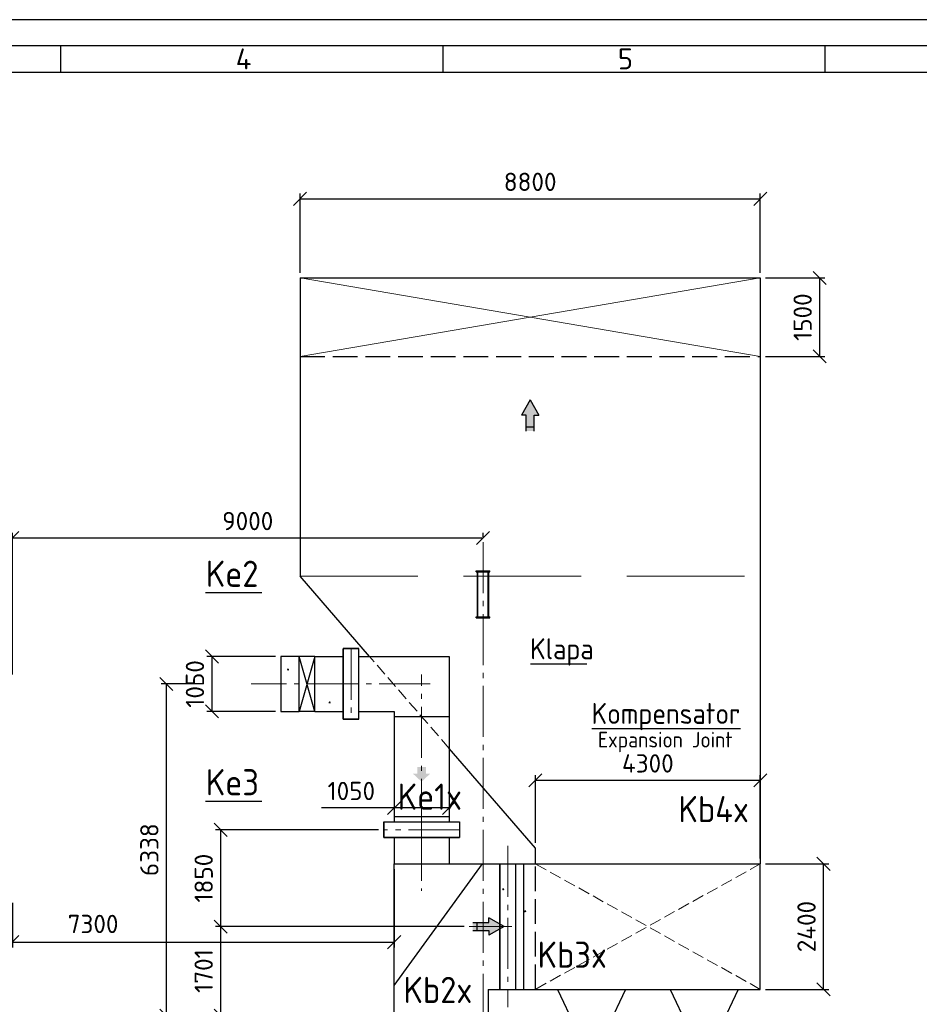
# Model space of a CAD drawing. Header units: millimetres. Extents: x 0 to 129400, y 0 to 84100.
# Tile 14 of 29: x 22137 to 39337, y 65278 to 84100. Entities that reach past the tile are written whole.
import ezdxf
from ezdxf.enums import TextEntityAlignment as Align

# ---------------------------------------------------------------- set-up
doc = ezdxf.new("R2010")
doc.units = ezdxf.units.MM
doc.header["$LTSCALE"] = 100
for name, pattern in [('gen3', [6.25, 4.75, -1.5]), ('gen3a', [3.125, 2.25, -0.875]), ('gen7', [13.75, 9.75, -1.5, 1, -1.5]), ('gen7a', [6.875, 4.75, -0.875, 0.375, -0.875])]:
    doc.linetypes.add(name, pattern=pattern)
doc.layers.get('Defpoints').update_dxf_attribs({"color": 5, "lineweight": 50})
for name, color, linetype in [('07', 2, 'Continuous'), ('0S', 7, 'Continuous'), ('3', 3, 'gen3'), ('4', 3, 'Continuous'), ('SCR', 2, 'Continuous')]:
    doc.layers.add(name, color=color, linetype=linetype)
for name, color, linetype, lineweight in [('1', 4, 'Continuous', 0), ('3a', 3, 'gen3a', 0), ('7', 1, 'gen7', 0), ('7a', 1, 'gen7a', 0), ('AM_5', 3, 'Continuous', 25), ('AM_BOR', 7, 'Continuous', 50), ('Kompensatory', 4, 'Continuous', 25)]:
    doc.layers.add(name, color=color, linetype=linetype, lineweight=lineweight)
doc.styles.get("Standard").update_dxf_attribs({"font": 'isocpeur.ttf'})
doc.dimstyles.new('AM_DIN$0', dxfattribs={"dimtxt": 3.5, "dimasz": 2.5, "dimexe": 1, "dimexo": 1, "dimgap": 1.5, "dimtad": 1, "dimdsep": 46, "dimtxsty": 'Standard', "dimblk": 'OBLIQUE', "dimcen": 0, "dimclrd": 256, "dimclre": 256, "dimclrt": 2, "dimadec": 0, "dimazin": 2, "dimtp": 0.1, "dimtm": 0.1, "dimtfac": 0.71, "dimtmove": 0, "dimatfit": 3, "dimfxl": 0, "dimlwd": -1, "dimlwe": -1, "dimarcsym": 0})

# ---------------------------------------------------------------- blocks, each defined once
blk = doc.blocks.new('AM_A0-05A4')
blk.add_line((1289, 836), (5, 836))
at = {"layer": 'AM_BOR', "color": 1, "lineweight": 25}
for p, q in [((1294, 841), (0, 841)), ((229.19, 836), (229.19, 831)), ((302.25, 836), (302.25, 831)), ((375.31, 836), (375.31, 831)), ((10, 831), (1284, 831))]:
    blk.add_line(p, q, dxfattribs=at)
for s, p in [('4', (262.67, 831.5)), ('5', (335.73, 831.5))]:
    blk.add_text(s, height=4, dxfattribs=at).set_placement(p)
blk = doc.blocks.new('k5b1')
blk.add_hatch(color=4).paths.add_polyline_path([(1829, -2813), (1746, -2813), (1746, -2683), (1582, -2683), (1582, -2813), (1499, -2813), (1664, -2966)])
for p, q in [((2860, -423), (3160, -423)), ((2860, -1773), (2860, -423)), ((2860, -1748), (2860, -448)), ((3160, -1773), (3160, -423)), ((1137, -573), (1137, -3735)), ((2860, -573), (1137, -573)), ((3707, -573), (3160, -573)), ((2187, -1623), (2187, -3735)), ((2860, -1623), (2187, -1623)), ((3707, -1623), (3160, -1623)), ((1137, -1723), (2187, -1723)), ((2860, -1773), (3160, -1773)), ((2860, -1773), (3160, -1773)), ((937, -3735), (937, -4035)), ((2387, -3735), (937, -3735)), ((1137, -3635), (2187, -3635)), ((2387, -3735), (2387, -4035)), ((2387, -4035), (937, -4035))]:
    blk.add_line(p, q)
at = {"color": 4}
for p, q in [((3707, -1623), (3707, -573)), ((3707, -1623), (4007, -573)), ((3707, -573), (4007, -1623)), ((3707, -573), (4007, -573)), ((4007, -1623), (4007, -573)), ((4007, -573), (4357, -573)), ((4357, -573), (4357, -1623)), ((3707, -1623), (4007, -1623)), ((4357, -1623), (4007, -1623))]:
    blk.add_line(p, q, dxfattribs=at)
at = {"layer": '7'}
for p, q in [((3010, -423), (3010, -1773)), ((1662, -3885), (1662, -918)), ((1499, -1098), (4921, -1098)), ((937, -3885), (2387, -3885))]:
    blk.add_line(p, q, dxfattribs=at)
blk = doc.blocks.new('k4b2')
for points in [[(443, -165), (443, -76), (749, -76), (749, 76), (443, 76), (443, 164), (150, 0)], [(1815, -3535), (1726, -3535), (1726, -3841), (1574, -3841), (1574, -3535), (1485, -3535), (1650, -3242)], [(-57, -4440), (-57, -4352), (249, -4352), (249, -4200), (-57, -4200), (-57, -4111), (-350, -4276)]]:
    blk.add_hatch(color=4).paths.add_polyline_path(points)
for p, q in [((1200, 1700), (1200, 1200)), ((2250, 1700), (1200, 1700)), ((2250, 1700), (2250, 1200)), ((2250, 1200), (230, 1200)), ((230, 1200), (230, -1200)), ((2250, -5200), (2250, 1200)), ((450, -1200), (230, -1200)), ((450, -1200), (450, -1700)), ((450, -1700), (1050, -3539)), ((450, -1700), (2250, -1700)), ((300, -5155), (300, -3395)), ((300, -3395), (600, -3395)), ((600, -5155), (600, -3395)), ((1050, -3539), (1050, -5200)), ((1050, -3539), (2250, -3539)), ((-350, -4950), (-350, -3600)), ((-350, -3600), (300, -3600)), ((600, -3600), (1050, -3600)), ((-350, -4950), (300, -4950)), ((600, -4950), (1050, -4950)), ((300, -5155), (600, -5155)), ((2250, -5200), (1050, -5200))]:
    blk.add_line(p, q)
at = {"color": 4}
for p, q in [((150, 0), (443, 164)), ((443, 76), (443, 164)), ((749, 76), (443, 76)), ((672, 76), (672, -76)), ((150, 0), (443, -165)), ((749, -76), (443, -76)), ((443, -76), (443, -165)), ((1650, -3242), (1485, -3535)), ((1650, -3242), (1815, -3535)), ((1574, -3535), (1485, -3535)), ((1574, -3841), (1574, -3535)), ((1726, -3841), (1726, -3535)), ((1726, -3535), (1815, -3535)), ((1574, -3764), (1726, -3764)), ((-350, -4276), (-57, -4111)), ((-57, -4200), (-57, -4111)), ((-350, -4276), (-57, -4440)), ((249, -4200), (-57, -4200)), ((172, -4200), (172, -4352)), ((249, -4352), (-57, -4352)), ((-57, -4352), (-57, -4440))]:
    blk.add_line(p, q, dxfattribs=at)
at = {"layer": '0S'}
blk.add_line((2250, -1129), (564, 1200), dxfattribs=at)
at = {"layer": '1'}
for p, q in [((-350, -3600), (-650, -3601)), ((-350, -3600), (-650, -4951)), ((-650, -3601), (-350, -4950)), ((-650, -4951), (-650, -3601)), ((-350, -4950), (-650, -4951))]:
    blk.add_line(p, q, dxfattribs=at)
at = {"layer": '7'}
for p, q in [((1000, 1850), (2450, 1850)), ((1725, 1850), (1725, 686)), ((813, 0), (0, 0)), ((1650, -5350), (1650, -3242)), ((450, -3395), (450, -5155)), ((-400, -4276), (1650, -4275)), ((850, -5350), (2450, -5350))]:
    blk.add_line(p, q, dxfattribs=at)
blk = doc.blocks.new('k7b2')
blk.add_hatch(color=4).paths.add_polyline_path([(2415, 9777), (2326, 9777), (2326, 9471), (2174, 9471), (2174, 9777), (2085, 9777), (2250, 10070)])
for p, q in [((-2150, 12400), (-2150, 1200)), ((6650, 12400), (-2150, 12400)), ((6650, 12400), (6650, 6700)), ((5319, 5162), (6650, 6700)), ((2150, 1500), (3800, 3407)), ((2150, 1200), (2150, 1500)), ((2150, 1200), (-2150, 1200)), ((-2150, -1200), (-2150, 1200)), ((2530, 1200), (2150, 1200)), ((2380, 1200), (2380, -1200)), ((2830, 1200), (2530, 1200)), ((2530, 1200), (2530, -1200)), ((2830, -1200), (2830, 1200)), ((2830, 1200), (2830, -1200)), ((2530, -1200), (-2150, -1200)), ((-1725, -1200), (-1175, -2360)), ((-425, -1200), (-975, -2360)), ((425, -1200), (975, -2360)), ((1725, -1200), (1175, -2360)), ((2830, -1200), (2530, -1200)), ((-1175, -2660), (-1175, -2360)), ((-1175, -2360), (-975, -2360)), ((-975, -2660), (-975, -2360)), ((975, -2660), (975, -2360)), ((975, -2360), (1175, -2360)), ((1175, -2660), (1175, -2360)), ((-1250, -2660), (-900, -2660)), ((-1250, -2685), (-900, -2685)), ((900, -2660), (1250, -2660)), ((900, -2685), (1250, -2685))]:
    blk.add_line(p, q)
at = {"color": 4}
for p, q in [((2250, 10070), (2085, 9777)), ((2250, 10070), (2415, 9777)), ((2174, 9777), (2085, 9777)), ((2174, 9471), (2174, 9777)), ((2326, 9471), (2326, 9777)), ((2326, 9777), (2415, 9777)), ((2174, 9548), (2326, 9548))]:
    blk.add_line(p, q, dxfattribs=at)
at = {"layer": '1'}
for p, q in [((-2150, 12400), (6650, 10900)), ((6650, 12400), (-2150, 10900))]:
    blk.add_line(p, q, dxfattribs=at)
at = {"layer": '3'}
for p, q in [((6650, 10900), (-2150, 10900)), ((2150, -1200), (2150, 1200))]:
    blk.add_line(p, q, dxfattribs=at)
at = {"layer": '3a', "ltscale": 10}
blk.add_line((6650, 6700), (-2150, 6700), dxfattribs=at)
at = {"layer": '3a'}
blk.add_line((3800, 3407), (5319, 5162), dxfattribs=at)
at = {"layer": '3a', "color": 4}
for p, q in [((-2150, 1200), (2150, -1200)), ((-2150, -1200), (2150, 1200))]:
    blk.add_line(p, q, dxfattribs=at)
at = {"layer": '7'}
blk.add_line((2680, 1541), (2680, -1541), dxfattribs=at)
at = {"layer": '7a'}
for p, q in [((-1075, -2797), (-1075, -2268)), ((1075, -2797), (1075, -2268))]:
    blk.add_line(p, q, dxfattribs=at)
at = {"layer": 'SCR'}
for p in [(2150, 1200), (-2150, -1200)]:
    blk.add_line(p, (-2150, 1200), dxfattribs=at)
blk = doc.blocks.new('_Oblique')
at = {"color": 0, "linetype": 'ByBlock', "lineweight": -2}
blk.add_line((-0.5, -0.5), (0.5, 0.5), dxfattribs=at)
blk = doc.blocks.new('*D92')
at = {"layer": 'AM_5', "linetype": 'ByBlock'}
for p, q in [((25638, 71402), (24841, 71402)), ((24941, 65063), (24941, 71402)), ((27503, 65063), (24841, 65063))]:
    blk.add_line(p, q, dxfattribs=at)
at = {"layer": 'Defpoints', "color": 0}
for p in [(24941, 71402), (25738, 71402), (27603, 65063)]:
    blk.add_point(p, dxfattribs=at)
at = {"layer": 'AM_5', "xscale": 250, "yscale": 250, "zscale": 250}
for p, rotation in [((24941, 71402), 90), ((24941, 65063), 270)]:
    blk.add_blockref('_Oblique', p, dxfattribs=dict(at, rotation=rotation))
at = {"layer": 'AM_5', "color": 2, "insert": (24616, 68233), "char_height": 350, "attachment_point": 5, "rotation": 90}
blk.add_mtext('6338', dxfattribs=at)
blk = doc.blocks.new('*D96')
at = {"layer": 'AM_5', "linetype": 'ByBlock'}
for p, q in [((30634, 66764), (25880, 66764)), ((25980, 65063), (25980, 66764)), ((27503, 65063), (25880, 65063))]:
    blk.add_line(p, q, dxfattribs=at)
at = {"layer": 'Defpoints', "color": 0}
for p in [(25980, 66764), (30734, 66764), (27603, 65063)]:
    blk.add_point(p, dxfattribs=at)
at = {"layer": 'AM_5', "xscale": 250, "yscale": 250, "zscale": 250}
for p, rotation in [((25980, 66764), 90), ((25980, 65063), 270)]:
    blk.add_blockref('_Oblique', p, dxfattribs=dict(at, rotation=rotation))
at = {"layer": 'AM_5', "color": 2, "insert": (25655, 65914), "char_height": 350, "attachment_point": 5, "rotation": 90}
blk.add_mtext('1701', dxfattribs=at)
blk = doc.blocks.new('*D97')
at = {"layer": 'AM_5', "linetype": 'ByBlock'}
for p, q in [((28997, 68614), (25880, 68614)), ((25980, 66764), (25980, 68614)), ((30634, 66764), (25880, 66764))]:
    blk.add_line(p, q, dxfattribs=at)
at = {"layer": 'Defpoints', "color": 0}
for p in [(25980, 68614), (29097, 68614), (30734, 66764)]:
    blk.add_point(p, dxfattribs=at)
at = {"layer": 'AM_5', "xscale": 250, "yscale": 250, "zscale": 250}
for p, rotation in [((25980, 68614), 90), ((25980, 66764), 270)]:
    blk.add_blockref('_Oblique', p, dxfattribs=dict(at, rotation=rotation))
at = {"layer": 'AM_5', "color": 2, "insert": (25655, 67689), "char_height": 350, "attachment_point": 5, "rotation": 90}
blk.add_mtext('1850', dxfattribs=at)
blk = doc.blocks.new('*D112')
at = {"layer": 'AM_5', "linetype": 'ByBlock'}
for p, q in [((36397, 67964), (37606, 67964)), ((37506, 65564), (37506, 67964)), ((36397, 65564), (37606, 65564))]:
    blk.add_line(p, q, dxfattribs=at)
at = {"layer": 'Defpoints', "color": 0}
for p in [(36297, 67964), (37506, 67964), (36297, 65564)]:
    blk.add_point(p, dxfattribs=at)
at = {"layer": 'AM_5', "xscale": 250, "yscale": 250, "zscale": 250}
for p, rotation in [((37506, 67964), 90), ((37506, 65564), 270)]:
    blk.add_blockref('_Oblique', p, dxfattribs=dict(at, rotation=rotation))
at = {"layer": 'AM_5', "color": 2, "insert": (37181, 66764), "char_height": 350, "attachment_point": 5, "rotation": 90}
blk.add_mtext('2400', dxfattribs=at)
blk = doc.blocks.new('*D113')
at = {"layer": 'AM_5', "linetype": 'ByBlock'}
for p, q in [((31997, 68364), (31997, 69658)), ((36297, 68064), (36297, 69658)), ((36297, 69558), (31997, 69558))]:
    blk.add_line(p, q, dxfattribs=at)
at = {"layer": 'Defpoints', "color": 0}
for p in [(31997, 69558), (31997, 68264), (36297, 67964)]:
    blk.add_point(p, dxfattribs=at)
at = {"layer": 'AM_5', "xscale": 250, "yscale": 250, "zscale": 250, "rotation": 180}
blk.add_blockref('_Oblique', (31997, 69558), dxfattribs=at)
at = {"layer": 'AM_5', "xscale": 250, "yscale": 250, "zscale": 250}
blk.add_blockref('_Oblique', (36297, 69558), dxfattribs=at)
at = {"layer": 'AM_5', "color": 2, "insert": (34147, 69883), "char_height": 350, "attachment_point": 5}
blk.add_mtext('4300', dxfattribs=at)
blk = doc.blocks.new('*D114')
at = {"layer": 'AM_5', "linetype": 'ByBlock'}
for p, q in [((27497, 79264), (27497, 80775)), ((36297, 79264), (36297, 80775)), ((27497, 80675), (36297, 80675))]:
    blk.add_line(p, q, dxfattribs=at)
at = {"layer": 'Defpoints', "color": 0}
for p in [(36297, 80675), (27497, 79164), (36297, 79164)]:
    blk.add_point(p, dxfattribs=at)
at = {"layer": 'AM_5', "xscale": 250, "yscale": 250, "zscale": 250, "rotation": 180}
blk.add_blockref('_Oblique', (27497, 80675), dxfattribs=at)
at = {"layer": 'AM_5', "xscale": 250, "yscale": 250, "zscale": 250}
blk.add_blockref('_Oblique', (36297, 80675), dxfattribs=at)
at = {"layer": 'AM_5', "color": 2, "insert": (31897, 81000), "char_height": 350, "attachment_point": 5}
blk.add_mtext('8800', dxfattribs=at)
blk = doc.blocks.new('*D115')
at = {"layer": 'AM_5', "linetype": 'ByBlock'}
for p, q in [((36397, 79164), (37532, 79164)), ((37432, 79164), (37432, 77664)), ((36397, 77664), (37532, 77664))]:
    blk.add_line(p, q, dxfattribs=at)
at = {"layer": 'Defpoints', "color": 0}
for p in [(36297, 79164), (36297, 77664), (37432, 77664)]:
    blk.add_point(p, dxfattribs=at)
at = {"layer": 'AM_5', "xscale": 250, "yscale": 250, "zscale": 250}
for p, rotation in [((37432, 79164), 90), ((37432, 77664), 270)]:
    blk.add_blockref('_Oblique', p, dxfattribs=dict(at, rotation=rotation))
at = {"layer": 'AM_5', "color": 2, "insert": (37107, 78414), "char_height": 350, "attachment_point": 5, "rotation": 90}
blk.add_mtext('1500', dxfattribs=at)
blk = doc.blocks.new('*D116')
at = {"layer": 'AM_5', "linetype": 'ByBlock'}
for p, q in [((27027, 71927), (25713, 71927)), ((25813, 71927), (25813, 70877)), ((27027, 70877), (25713, 70877))]:
    blk.add_line(p, q, dxfattribs=at)
at = {"layer": 'Defpoints', "color": 0}
for p in [(27127, 71927), (25813, 70877), (27127, 70877)]:
    blk.add_point(p, dxfattribs=at)
at = {"layer": 'AM_5', "xscale": 250, "yscale": 250, "zscale": 250}
for p, rotation in [((25813, 71927), 90), ((25813, 70877), 270)]:
    blk.add_blockref('_Oblique', p, dxfattribs=dict(at, rotation=rotation))
at = {"layer": 'AM_5', "color": 2, "insert": (25488, 71402), "char_height": 350, "attachment_point": 5, "rotation": 90}
blk.add_mtext('1050', dxfattribs=at)
blk = doc.blocks.new('*D107')
at = {"layer": 'AM_5', "linetype": 'ByBlock'}
for p, q in [((29297, 70677), (29297, 68931)), ((30347, 70677), (30347, 68931)), ((29297, 69031), (27907, 69031)), ((30347, 69031), (29297, 69031))]:
    blk.add_line(p, q, dxfattribs=at)
at = {"layer": 'Defpoints', "color": 0}
for p in [(29297, 70777), (30347, 70777), (29297, 69031)]:
    blk.add_point(p, dxfattribs=at)
at = {"layer": 'AM_5', "xscale": 250, "yscale": 250, "zscale": 250, "rotation": 180}
blk.add_blockref('_Oblique', (29297, 69031), dxfattribs=at)
at = {"layer": 'AM_5', "xscale": 250, "yscale": 250, "zscale": 250}
blk.add_blockref('_Oblique', (30347, 69031), dxfattribs=at)
at = {"layer": 'AM_5', "color": 2, "insert": (28477, 69356), "char_height": 350, "attachment_point": 5}
blk.add_mtext('1050', dxfattribs=at)
blk = doc.blocks.new('*D252')
at = {"layer": 'AM_5', "linetype": 'ByBlock'}
for p, q in [((29297, 67864), (29297, 66366)), ((21997, 67221), (21997, 66366)), ((21997, 66466), (29297, 66466))]:
    blk.add_line(p, q, dxfattribs=at)
at = {"layer": 'Defpoints', "color": 0}
for p in [(29297, 67964), (21997, 67321), (29297, 66466)]:
    blk.add_point(p, dxfattribs=at)
at = {"layer": 'AM_5', "xscale": 250, "yscale": 250, "zscale": 250, "rotation": 180}
blk.add_blockref('_Oblique', (21997, 66466), dxfattribs=at)
at = {"layer": 'AM_5', "xscale": 250, "yscale": 250, "zscale": 250}
blk.add_blockref('_Oblique', (29297, 66466), dxfattribs=at)
at = {"layer": 'AM_5', "color": 2, "insert": (23540, 66814), "char_height": 350, "attachment_point": 5}
blk.add_mtext('7300', dxfattribs=at)
blk = doc.blocks.new('*D253')
at = {"layer": 'AM_5', "linetype": 'ByBlock'}
for p, q in [((21997, 71584), (21997, 74291)), ((30997, 74191), (21997, 74191)), ((30997, 74213), (30997, 74291))]:
    blk.add_line(p, q, dxfattribs=at)
at = {"layer": 'Defpoints', "color": 0}
for p in [(21997, 74191), (30997, 74113), (21997, 71484)]:
    blk.add_point(p, dxfattribs=at)
at = {"layer": 'AM_5', "xscale": 250, "yscale": 250, "zscale": 250, "rotation": 180}
blk.add_blockref('_Oblique', (21997, 74191), dxfattribs=at)
at = {"layer": 'AM_5', "xscale": 250, "yscale": 250, "zscale": 250}
blk.add_blockref('_Oblique', (30997, 74191), dxfattribs=at)
at = {"layer": 'AM_5', "color": 2, "insert": (26497, 74516), "char_height": 350, "attachment_point": 5}
blk.add_mtext('9000', dxfattribs=at)

msp = doc.modelspace()

# ---------------------------------------------------------------- linework, layer by layer
at = {"color": 4}
for p, q in [((30866.97, 73544.24), (30866.97, 73564.24)), ((30866.97, 73564.24), (31126.97, 73564.24)), ((30866.97, 73544.24), (31126.97, 73544.24)), ((30886.97, 72684.24), (30886.97, 73544.24)), ((30896.97, 72684.24), (30896.97, 73544.24)), ((31096.97, 72684.24), (31096.97, 73544.24)), ((31106.97, 72684.24), (31106.97, 73544.24)), ((31126.97, 73544.24), (31126.97, 73564.24)), ((30866.97, 72664.24), (30866.97, 72684.24)), ((30866.97, 72684.24), (31126.97, 72684.24)), ((30866.97, 72664.24), (31126.97, 72664.24)), ((31126.97, 72664.24), (31126.97, 72684.24))]:
    msp.add_line(p, q, dxfattribs=at)
at = {"color": 3}
for p, q in [((26767.56, 73143.2), (25690.52, 73143.2)), ((31904.81, 71788.91), (32981.86, 71788.91)), ((33079.22, 70552.89), (35916.2, 70552.89)), ((26767.56, 69158.02), (25690.52, 69158.02))]:
    msp.add_line(p, q, dxfattribs=at)
at = {"layer": '07', "color": 3}
for points in [[(27289.82, 71688.18, 0, 50, 0), (27267.71, 71676.51, 50, 0, 0), (27245.6, 71664.85, 0, 0, 0), (26767.56, 73143.2, 0, 0, 0)], [(31359.69, 67487.67, 0, 50, 0), (31381.8, 67476.01, 50, 0, 0), (31403.91, 67464.34, 0, 0, 0), (31904.81, 71788.91, 0, 0, 0)], [(28085.18, 71059.9, 0, 50, 0), (28063.07, 71048.24, 50, 0, 0), (28040.96, 71036.57, 0, 0, 0), (26767.56, 69158.02, 0, 0, 0)], [(31779.17, 67067.76, 0, 50, 0), (31801.28, 67056.1, 50, 0, 0), (31823.4, 67044.44, 0, 0, 0), (33079.22, 70552.89, 0, 0, 0)]]:
    msp.add_lwpolyline(points, format="xyseb", dxfattribs=at)
at = {"layer": '7'}
msp.add_line((30996.97, 74113.25), (30996.97, 50723.7), dxfattribs=at)
at = {"layer": 'Kompensatory'}
for points in [[(28623.97, 72076.74), (28323.97, 72076.74), (28323.97, 70726.74), (28623.97, 70726.74)], [(30546.97, 68464.24), (29096.97, 68464.24), (29096.97, 68764.24), (30546.97, 68764.24)]]:
    msp.add_lwpolyline(points, close=True, dxfattribs=at)

# ---------------------------------------------------------------- block references
at = {"lineweight": 0, "xscale": 100, "yscale": 100, "zscale": 100}
msp.add_blockref('AM_A0-05A4', (0, 0), dxfattribs=at)
at = {"xscale": -1}
for name, p in [('k7b2', (34146.97, 66764.24)), ('k5b1', (31484.42, 72499.49)), ('k4b2', (31546.97, 66764.24))]:
    msp.add_blockref(name, p, dxfattribs=at)

# ---------------------------------------------------------------- texts
at = {"layer": '4', "color": 6, "width": 0.9}
for s, p in [('Ke2', (25695.77, 73108.21)), ('Ke3', (25695.77, 69123.04)), ('Ke1x', (29364.09, 68846.98)), ('Kb4x', (34732.49, 68608.94)), ('Kb3x', (32038.4, 65826.37)), ('Kb2x', (29475.14, 65152.57))]:
    msp.add_text(s, height=500, dxfattribs=at).set_placement(p, align=Align.BOTTOM_LEFT)
at = {"layer": '4', "color": 7, "width": 0.9}
for s, p in [('Klapa', (31896.61, 71753.92)), ('Kompensator', (33071.01, 70517.9))]:
    msp.add_text(s, height=400, dxfattribs=at).set_placement(p, align=Align.BOTTOM_LEFT)
msp.add_text('Expansion Joint', height=300, rotation=360, dxfattribs=at).set_placement((33192.85, 70097.28), align=Align.BOTTOM_LEFT)

# ---------------------------------------------------------------- dimensions: what is measured, and where the dimension line sits
at = {"layer": 'AM_5'}
for base, p1, p2, angle, picture, middle in [((36296.97, 80674.85), (27496.98, 79164.24), (36296.97, 79164.24), 180, '*D114', (31896.97, 80999.85)), ((37432.25, 77664.24), (36296.97, 79164.24), (36296.97, 77664.24), 89.999981, '*D115', (37107.25, 78414.24)), ((21996.97, 74191.02), (30996.97, 74113.25), (21996.97, 71483.69), 180, '*D253', (26496.97, 74516.02)), ((24940.99, 71401.74), (27602.97, 65063.41), (25738.42, 71401.74), 90, '*D92', (24615.99, 68232.58)), ((29296.97, 69030.98), (30346.97, 70776.74), (29296.97, 70776.74), 180, '*D107', (28476.97, 69355.98)), ((31996.97, 69557.98), (36296.97, 67964.24), (31996.97, 68264.24), 180, '*D113', (34146.97, 69882.98)), ((25979.96, 68614.24), (30734.13, 66764.24), (29096.97, 68614.24), 90, '*D97', (25654.96, 67689.24)), ((37505.51, 67964.24), (36296.97, 65564.24), (36296.97, 67964.24), 90, '*D112', (37180.51, 66764.24)), ((25979.96, 66764.24), (27602.97, 65063.41), (30734.13, 66764.24), 90, '*D96', (25654.96, 65913.83))]:
    dim = msp.add_linear_dim(base=base, p1=p1, p2=p2, angle=angle, dimstyle='AM_DIN$0', override={"dimscale": 100, "dimdec": 0, "dimtp": 3, "dimtm": 0, "dimarcsym": 1}, dxfattribs=at)
    dim.commit()
    dim.dimension.update_dxf_attribs({"geometry": picture, "text_midpoint": middle})
for base, p1, p2, angle, override, picture, middle in [((25813.06, 70876.74), (27127.47, 71926.74), (27127.47, 70876.74), 90, {"dimscale": 100, "dimdec": 0, "dimtp": 3, "dimtm": 0, "dimarcsym": 1}, '*D116', (25813.06, 71401.74)), ((29296.97, 66465.74), (21996.97, 67320.74), (29296.97, 67964.24), 0, {"dimscale": 100, "dimdec": 0, "dimtp": 3, "dimtm": 0, "dimtmove": 2, "dimarcsym": 1}, '*D252', (23540.36, 66813.64))]:
    dim = msp.add_linear_dim(base=base, p1=p1, p2=p2, angle=angle, dimstyle='AM_DIN$0', override=override, dxfattribs=at)
    dim.commit()
    dim.dimension.update_dxf_attribs({"geometry": picture, "text_midpoint": middle, "dimtype": 160})

doc.saveas('drawing.dxf')
